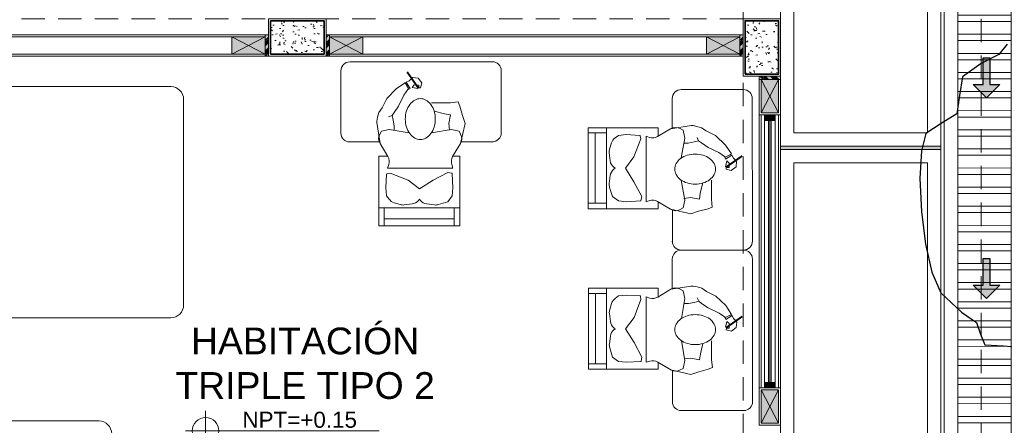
# Model space of a CAD drawing. Header units: millimetres. Extents: x -8931983 to 9630244, y 4 to 18563053.
# Tile 252 of 256: x 349150.82 to 349158.19, y 9282001.53 to 9282004.57. Entities that reach past the tile are written whole.
import ezdxf

# ---------------------------------------------------------------- set-up
doc = ezdxf.new("R2010")
doc.units = ezdxf.units.MM
doc.linetypes.add('CONTINUA', pattern=[0])
doc.linetypes.add('DASHED2', pattern=[0.375, 0.25, -0.125])
for name, color, linetype, lineweight in [('.', 7, 'Continuous', 0), ('0_ CUNETAS', 151, 'Continuous', 5), ('0_PROYECCIONES 1', 1, 'DASHED2', 0), ('0_VANOS', 30, 'Continuous', 9), ('COLUMNAS', 3, 'Continuous', 35), ('COLUMNETAS TOP', 253, 'Continuous', 0), ('CUNETAS', 5, 'Continuous', 0), ('G-ANNO-DIMS', 7, 'Continuous', 5), ('JUNTAS DE DILATACIÓN', 160, 'CONTINUA', 9), ('Mobiliario', 43, 'Continuous', 5), ('MURO', 133, 'Continuous', 15), ('TARRAJEO', 32, 'Continuous', 0), ('TEXTO AMBIENTES', 7, 'Continuous', 30), ('vereda', 254, 'Continuous', 5)]:
    doc.layers.add(name, color=color, linetype=linetype, lineweight=lineweight)
for name, color, linetype, lineweight, true_color in [('0_COLUMNA ACHURADO', 250, 'Continuous', 0, 0x363636), ('0_TEXTURA PISOS', 252, 'Continuous', 0, 0x8c8c8c), ('LMOBILIARIO', 252, 'Continuous', 5, 0x898989), ('P_MOBILIARIO', 251, 'Continuous', 5, 0x6b6b6b)]:
    doc.layers.add(name, color=color, linetype=linetype, lineweight=lineweight, true_color=true_color)
doc.layers.add('C-TOPO', color=7, linetype='Continuous')
doc.styles.add('Arial_1', font='arial.ttf', dxfattribs={"height": 0.15})

# ---------------------------------------------------------------- blocks, each defined once
blk = doc.blocks.new('topooooo')
at = {"layer": 'C-TOPO', "color": 252, "linetype": 'Continuous', "lineweight": 25, "true_color": 0x939598, "elevation": 2.117999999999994, "flags": 128}
blk.add_lwpolyline([(-124.3329425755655, -134.9114849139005), (-124.3303529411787, -135.0116470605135), (-124.3885537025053, -135.1470173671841), (-124.4329977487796, -135.3140000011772), (-124.3616279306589, -135.4336655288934), (-124.2898510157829, -135.5521489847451), (-124.333511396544, -135.684040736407), (-124.3742686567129, -135.8140000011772), (-124.3182801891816, -135.9351032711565), (-124.1949324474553, -136.1018605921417), (-124.0279999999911, -136.2855447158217), (-123.8487671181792, -136.4535936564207), (-123.6789564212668, -136.5832000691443), (-123.5279999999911, -136.6602686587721), (-123.317778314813, -136.6735247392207), (-123.1817313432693, -136.6602686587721), (-123.103386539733, -136.7101002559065), (-123.0279999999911, -136.7506933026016), (-122.914507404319, -136.6679081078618), (-122.7731578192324, -136.5688421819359)], dxfattribs=at)
blk = doc.blocks.new('*U3833')
at = {"layer": '.', "lineweight": 30}
h = blk.add_hatch(color=1, dxfattribs=at)
h.dxf.hatch_style = 1
h.paths.add_polyline_path([(-0.0249999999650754, -0.0500000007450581), (-0.0999999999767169, -0.0500000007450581), (0, -0.150000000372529), (0.1000000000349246, -0.0500000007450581), (0.0250000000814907, -0.0500000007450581), (0.0250000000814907, 0.1499999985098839), (-0.0249999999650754, 0.1499999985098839)])
at = {"layer": '0_ CUNETAS', "color": 1, "lineweight": 30}
blk.add_lwpolyline([(-0.099999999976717, -0.0500000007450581), (-0.0249999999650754, -0.0500000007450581), (-0.0249999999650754, 0.1499999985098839), (0.0250000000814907, 0.1499999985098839), (0.0250000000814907, -0.0500000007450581), (0.1000000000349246, -0.0500000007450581), (0, -0.150000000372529)], close=True, dxfattribs=at)
blk = doc.blocks.new('*U3824')
at = {"layer": '0_ CUNETAS', "color": 0, "linetype": 'ByBlock', "lineweight": -2, "transparency": 16777216}
for p in [(9e-16, 15), (8e-16, 13.5)]:
    blk.add_blockref('*U3833', p, dxfattribs=at)
blk = doc.blocks.new('red drenaje')
at = {"layer": '0_ CUNETAS', "lineweight": 0}
h = blk.add_hatch(dxfattribs=at)
h.set_pattern_fill('ANSI32', color=256, scale=0.015, angle=135)
h.set_pattern_definition([(180, (7.304970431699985, 111.0331056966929), (0, -0.142875), []), (180, (7.257345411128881, 111.080730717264), (0, -0.142875), [])])
h.paths.add_polyline_path([(7.204970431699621, 110.9230318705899), (6.804970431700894, 110.9230318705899), (6.804970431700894, 73.49303185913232), (7.204970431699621, 73.49303185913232)])
for p, q in [((6.704970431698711, 111.0230318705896), (6.70497043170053, 73.49303185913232, -8.3450686e-09)), ((6.804970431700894, 110.9230318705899), (6.804970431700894, 73.90310567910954))]:
    blk.add_line(p, q, dxfattribs=at)
blk.add_lwpolyline([(6.804970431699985, 110.9230318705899), (7.204970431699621, 110.9230318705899), (7.204970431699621, 73.49303185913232), (6.804970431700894, 73.49303185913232), (6.804970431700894, 110.9230318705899)], dxfattribs=at)
blk.add_blockref('*U3824', (7.020700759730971, 71.13073732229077), dxfattribs=at)
blk = doc.blocks.new('columnas 2do bloque')
at = {"layer": '0_COLUMNA ACHURADO'}
h = blk.add_hatch(dxfattribs=at)
h.set_pattern_fill('AR-CONC', color=256, scale=0.00088, angle=90.00000000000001)
h.set_pattern_definition([(140, (-11258.03227244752, -3121.607211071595), (0.0140263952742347, 0.1603225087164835), [0.016764, -0.184404]), (85.00000000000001, (-11258.03227244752, -3121.607211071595), (-0.1681300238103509, -0.0310142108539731), [0.0134112, -0.1475237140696]), (190.4514447, (-11258.03110358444, -3121.593850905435), (-0.1541036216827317, 0.1293082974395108), [0.014247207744, -0.156719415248]), (136.1842, (-11258.07697644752, -3121.607211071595), (0.0369972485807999, 0.2385495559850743), [0.025146, -0.2766059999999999]), (186.63555761, (-11258.07389336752, -3121.587331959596), (-0.2177349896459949, 0.2089156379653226), [0.0213708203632, -0.2350793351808]), (81.18415117, (-11258.07697644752, -3121.607211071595), (-0.2177349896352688, 0.2089156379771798), [0.0201167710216, -0.2212845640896]), (111, (-11258.06580044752, -3121.584859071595), (0.0899933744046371, 0.1334206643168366), [0.016764, -0.184404]), (56.00000000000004, (-11258.06580044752, -3121.584859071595), (-0.1620854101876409, 0.0543857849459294), [0.0134112, -0.1475232]), (161.451445, (-11258.05830099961, -3121.573740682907), (-0.0720920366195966, 0.1878064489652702), [0.014247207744, -0.1567191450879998]), (127.5, (-11258.03227244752, -3121.607211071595), (-0.0744084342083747, 0.0027179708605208), [0, -0.14573504, 0, -0.1497584, 0, -0.148082]), (97.49999999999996, (-11258.03227244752, -3121.607211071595), (-0.0881589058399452, 0.0588013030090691), [0, -0.08538464, 0, -0.14238224, 0, -0.0564388]), (57.50000000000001, (-11258.03227244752, -3121.657056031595), (0.0050412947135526, 0.1193197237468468), [0, -0.05588, 0, -0.1743456, 0, -0.2313432]), (47.5, (-11258.03227244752, -3121.679408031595), (-0.0223753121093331, 0.1303536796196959), [0, -0.072644, 0, -0.11578336, 0, -0.1642872])])
h.paths.add_polyline_path([(-3.814999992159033, -23.26500000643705), (-3.414999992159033, -23.26500000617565), (-3.414999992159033, -23.51500000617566), (-3.814999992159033, -23.51500000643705)])
h = blk.add_hatch(dxfattribs=at)
h.set_pattern_fill('AR-CONC', color=256, scale=0.00088, angle=90.00000000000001)
h.set_pattern_definition([(140, (-11248.83227244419, -3118.20721107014), (0.0140263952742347, 0.1603225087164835), [0.016764, -0.184404]), (85.00000000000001, (-11248.83227244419, -3118.20721107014), (-0.1681300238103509, -0.0310142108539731), [0.0134112, -0.1475237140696]), (190.4514447, (-11248.83110358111, -3118.19385090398), (-0.1541036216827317, 0.1293082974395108), [0.014247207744, -0.156719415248]), (136.1842, (-11248.87697644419, -3118.20721107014), (0.0369972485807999, 0.2385495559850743), [0.025146, -0.2766059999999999]), (186.63555761, (-11248.87389336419, -3118.18733195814), (-0.2177349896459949, 0.2089156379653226), [0.0213708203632, -0.2350793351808]), (81.18415117, (-11248.87697644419, -3118.20721107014), (-0.2177349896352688, 0.2089156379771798), [0.0201167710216, -0.2212845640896]), (111, (-11248.86580044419, -3118.18485907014), (0.0899933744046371, 0.1334206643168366), [0.016764, -0.184404]), (56.00000000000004, (-11248.86580044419, -3118.18485907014), (-0.1620854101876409, 0.0543857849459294), [0.0134112, -0.1475232]), (161.451445, (-11248.85830099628, -3118.173740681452), (-0.0720920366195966, 0.1878064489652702), [0.014247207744, -0.1567191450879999]), (127.5, (-11248.83227244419, -3118.20721107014), (-0.0744084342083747, 0.0027179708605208), [0, -0.14573504, 0, -0.1497584, 0, -0.148082]), (97.49999999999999, (-11248.83227244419, -3118.20721107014), (-0.0881589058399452, 0.0588013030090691), [0, -0.08538464, 0, -0.14238224, 0, -0.0564388]), (57.50000000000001, (-11248.83227244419, -3118.25705603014), (0.0050412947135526, 0.1193197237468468), [0, -0.05588, 0, -0.1743456, 0, -0.2313432]), (47.5, (-11248.83227244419, -3118.27940803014), (-0.0223753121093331, 0.1303536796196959), [0, -0.072644, 0, -0.11578336, 0, -0.1642872])])
h.paths.add_polyline_path([(-0.2650000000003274, -23.66500000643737), (-0.264999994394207, -23.26500000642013), (-0.014999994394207, -23.26500000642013), (-0.0150000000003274, -23.66500000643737)])
at = {"layer": 'COLUMNAS', "color": 6}
for points, elevation in [([(-3.814999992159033, -23.26500000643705), (-3.414999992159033, -23.26500000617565), (-3.414999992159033, -23.51500000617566), (-3.814999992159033, -23.51500000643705)], 2.6072939e-09), ([(-0.2650000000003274, -23.66500000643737), (-0.264999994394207, -23.26500000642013), (-0.014999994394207, -23.26500000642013), (-0.0150000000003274, -23.66500000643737)], 3.3896868e-09)]:
    blk.add_lwpolyline(points, close=True, dxfattribs=dict(at, elevation=elevation))
at = {"layer": 'TARRAJEO'}
for points, elevation in [([(-3.829999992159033, -23.25000000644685), (-3.399999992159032, -23.25000000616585), (-3.399999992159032, -23.53000000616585), (-3.829999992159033, -23.53000000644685)], 2.6072939e-09), ([(-0.2800000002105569, -23.68000000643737), (-0.2799999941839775, -23.25000000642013), (5.8160226e-09, -23.25000000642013), (-2.105569e-10, -23.68000000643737)], 3.3896868e-09)]:
    blk.add_lwpolyline(points, close=True, dxfattribs=dict(at, elevation=elevation))
blk = doc.blocks.new('*U907')
at = {"linetype": 'Continuous', "lineweight": 0, "true_color": 0xbebebe}
for points in [[(3037.252435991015, 1360.543106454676), (3037.212435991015, 1360.543106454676), (3037.212435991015, 1360.463106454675), (3037.252435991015, 1360.463106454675)], [(3039.252474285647, 1360.543106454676), (3039.212474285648, 1360.543106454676), (3039.212474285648, 1360.463106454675), (3039.252474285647, 1360.463106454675)]]:
    blk.add_hatch(color=9, dxfattribs=at).paths.add_polyline_path(points)
at = {"layer": '0_VANOS', "linetype": 'Continuous'}
for p, q in [((3037.252435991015, 1360.513106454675), (3039.212474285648, 1360.513106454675)), ((3037.252435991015, 1360.503106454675), (3039.212474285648, 1360.503106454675)), ((3037.252435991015, 1360.493106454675), (3039.212474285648, 1360.493106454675))]:
    blk.add_line(p, q, dxfattribs=at)
for points in [[(3037.212435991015, 1360.543106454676), (3037.212435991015, 1360.463106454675), (3037.252435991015, 1360.463106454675), (3037.252435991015, 1360.543106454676)], [(3037.252435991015, 1360.543106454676), (3039.212474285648, 1360.543106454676), (3039.212474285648, 1360.463106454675), (3037.252435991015, 1360.463106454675)], [(3039.212474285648, 1360.543106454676), (3039.212474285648, 1360.463106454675), (3039.252474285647, 1360.463106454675), (3039.252474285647, 1360.543106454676)]]:
    blk.add_lwpolyline(points, close=True, dxfattribs=at)
blk = doc.blocks.new('Cotas de elevación - M_Cota de elevación - Destino rellenado-517392-Nivel 1')
at = {"layer": 'G-ANNO-DIMS'}
for p, q in [((0, -0.0015), (0, 0.0015)), ((-0.0015, 0), (0.013, 0))]:
    blk.add_line(p, q, dxfattribs=at)
blk.add_circle((0, 0), 0.001, dxfattribs=at)
blk = doc.blocks.new('CAMA DE PLAZA Y MEDIA')
at = {"layer": 'LMOBILIARIO', "linetype": 'ByBlock', "lineweight": 0}
for p, q in [((-2.463999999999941, -0.4739999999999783), (-2.463999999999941, 0.5760000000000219)), ((-2.40000000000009, 0.5760000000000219), (-2.463999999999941, 0.5760000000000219)), ((-2.40000000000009, -0.4739999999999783), (-2.40000000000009, 0.5760000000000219)), ((-2.304000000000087, 0.5760000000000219), (-0.5960000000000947, 0.5760000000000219)), ((-1.971999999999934, 0.5760000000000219), (-1.971999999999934, 0.0311116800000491)), ((-1.747999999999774, 0.5760000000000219), (-1.747999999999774, -0.2980000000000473)), ((-2.035999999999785, 0.4800000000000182), (-2.335999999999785, 0.4800000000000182)), ((-2.335999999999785, -0.3739999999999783), (-2.335999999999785, 0.4800000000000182)), ((-2.035999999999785, -0.3739999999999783), (-2.035999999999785, 0.4800000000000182)), ((-0.5000000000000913, 0.4800000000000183), (-0.500000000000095, -0.3779999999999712)), ((-1.600487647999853, -0.4739999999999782), (-1.881704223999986, -0.1401147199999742)), ((-2.335999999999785, -0.3739999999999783), (-2.035999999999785, -0.3739999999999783)), ((-2.40000000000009, -0.4739999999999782), (-2.463999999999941, -0.4739999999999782)), ((-0.596000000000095, -0.4739999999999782), (-2.304000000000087, -0.4739999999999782))]:
    blk.add_line(p, q, dxfattribs=at)
for centre, radius, start, end in [((-2.304000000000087, 0.4800000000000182), 0.096, 90, 180), ((-0.596000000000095, 0.4800000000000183), 0.096, 0, 90), ((-2.18600000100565, 0.7300000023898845), 0.2915475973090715, 239.0362431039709, 300.963756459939), ((-1.58799999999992, 0.1072591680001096), 0.384, 180, 220.1059299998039), ((-1.58799999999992, 0.0311116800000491), 0.384, 180, 193.3927959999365), ((-0.6947586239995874, 0.2437930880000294), 1.30221216, 193.3927959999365, 213.4501019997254), ((-2.186000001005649, -0.6240000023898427), 0.2915475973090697, 59.03624354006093, 120.9637568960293), ((-2.304000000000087, -0.3779999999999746), 0.096, 180, 270), ((-0.596000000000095, -0.3779999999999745), 0.096, 270, 0)]:
    blk.add_arc(centre, radius, start, end, dxfattribs=at)
blk = doc.blocks.new('escritorio dormitorios')
at = {"layer": 'LMOBILIARIO', "linetype": 'ByBlock', "lineweight": 0}
for p, q in [((-0.6719566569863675, 0.4277131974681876, -11.93087791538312), (0.394994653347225, 0.4286747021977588, -80.12250241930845)), ((-0.7384933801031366, -0.1047885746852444, -80.12250241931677), (-0.7384933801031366, 0.3611764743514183, -80.12250241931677)), ((0.4615313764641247, 0.3621379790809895, -148.3141269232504), (0.4615313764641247, -0.1038270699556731, -148.3141269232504)), ((0.4010044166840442, -0.1700918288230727, -167.5125519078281), (0.1628920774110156, -0.1700918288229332, -167.5125519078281))]:
    blk.add_line(p, q, dxfattribs=at)
at = {"layer": 'LMOBILIARIO', "lineweight": 0}
for p, q in [((-0.3951270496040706, 0.1532118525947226), (-0.323329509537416, 0.228572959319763)), ((-0.323329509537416, 0.228572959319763), (-0.2575105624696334, 0.2716321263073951)), ((-0.2335659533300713, 0.2273609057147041), (-0.2670690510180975, 0.1783140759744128)), ((-0.2575105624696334, 0.2716321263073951), (-0.2335659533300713, 0.2273609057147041)), ((-0.253918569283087, 0.2632566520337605), (-0.2491332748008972, 0.2752198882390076)), ((-0.2491332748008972, 0.2752198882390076), (-0.2192040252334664, 0.2285548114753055)), ((-0.2192040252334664, 0.2285548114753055), (-0.2359585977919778, 0.2213792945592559)), ((-0.4298234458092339, 0.0838263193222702), (-0.3951270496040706, 0.1532118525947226)), ((-0.2670690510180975, 0.1783140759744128), (-0.3065507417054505, 0.0969653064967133)), ((-0.3065507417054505, 0.0969653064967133), (-0.3400538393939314, 0.0479184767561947)), ((-0.3556090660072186, 0.0263858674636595), (-0.3807409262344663, 0.0156225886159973)), ((-0.3400538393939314, 0.0479184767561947), (-0.3556090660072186, 0.0263858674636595)), ((-0.4454623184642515, -0.1834959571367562), (-0.4690877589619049, -0.0268372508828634)), ((-0.4466528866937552, -0.1120601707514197), (-0.4344691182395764, -0.0901404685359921)), ((-0.4344691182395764, -0.0901404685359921), (-0.3764582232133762, -0.0772556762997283)), ((-0.3764582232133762, -0.0772556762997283), (-0.2282081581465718, -0.1030252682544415)), ((0.0876289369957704, -0.0772556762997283), (-0.060621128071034, -0.1030252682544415)), ((0.1456398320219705, -0.0901404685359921), (0.0876289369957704, -0.0772556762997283)), ((0.1578236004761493, -0.1120601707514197), (0.1456398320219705, -0.0901404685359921)), ((-0.3869226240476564, -0.281012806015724), (-0.4454623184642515, -0.1834959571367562)), ((0.0980933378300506, -0.281012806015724), (0.1566330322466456, -0.1834959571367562)), ((-0.4538060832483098, -0.2769700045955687), (-0.4538060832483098, -0.7988042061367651)), ((-0.3893495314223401, -0.2769700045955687), (-0.4538060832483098, -0.2769700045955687)), ((0.1520854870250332, -0.2769700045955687), (0.100520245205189, -0.2769700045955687)), ((0.1520854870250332, -0.7988042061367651), (0.1520854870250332, -0.2769700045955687)), ((-0.3893495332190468, -0.3671635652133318), (-0.3804069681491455, -0.3403494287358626)), ((0.1005202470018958, -0.3671635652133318), (-0.3893495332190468, -0.3671635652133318)), ((-0.3893495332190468, -0.3671635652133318), (0.1005202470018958, -0.3671635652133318)), ((0.1005202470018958, -0.3671635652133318), (0.0915776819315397, -0.3403494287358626)), ((-0.396229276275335, -0.4131937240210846), (-0.4022408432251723, -0.5153387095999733)), ((-0.393979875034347, -0.4106089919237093), (-0.3700125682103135, -0.4058179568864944)), ((-0.3700125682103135, -0.4058179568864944), (-0.2346538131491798, -0.4573571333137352)), ((-0.0477298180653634, -0.4573571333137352), (0.061846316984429, -0.3993755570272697)), ((0.061846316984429, -0.3993755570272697), (0.0919523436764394, -0.4053937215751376)), ((0.0942017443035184, -0.4079784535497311), (0.1005202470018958, -0.5153387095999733)), ((-0.4022408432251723, -0.5153387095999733), (-0.3957951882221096, -0.573320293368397)), ((-0.2346538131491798, -0.4573571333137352), (-0.1508602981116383, -0.521781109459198)), ((-0.1508602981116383, -0.521781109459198), (-0.0477298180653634, -0.4573571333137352)), ((0.1005202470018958, -0.5153387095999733), (0.0940745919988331, -0.573320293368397)), ((-0.3957951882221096, -0.573320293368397), (-0.3775999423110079, -0.5987807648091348)), ((0.0940745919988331, -0.573320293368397), (0.061846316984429, -0.6184170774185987)), ((-0.3404979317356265, -0.6255116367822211), (-0.2944137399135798, -0.6396842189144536)), ((-0.2645745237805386, -0.6422877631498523), (-0.2054146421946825, -0.634896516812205)), ((-0.1585240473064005, -0.6086647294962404), (-0.1508602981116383, -0.5990898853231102)), ((-0.143196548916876, -0.6086647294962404), (-0.1508602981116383, -0.5990898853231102)), ((-0.0371460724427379, -0.6422877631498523), (-0.096305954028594, -0.634896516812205)), ((0.061846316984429, -0.6184170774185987), (-0.0073068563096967, -0.6396842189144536)), ((-0.4538060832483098, -0.6635138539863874), (0.1520854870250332, -0.6635138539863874)), ((-0.4143083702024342, -0.6635138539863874), (-0.4143083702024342, -0.7988042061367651)), ((0.1105779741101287, -0.6635138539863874), (0.1105779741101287, -0.7988042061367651)), ((-0.4538060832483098, -0.7988042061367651), (0.1520854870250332, -0.7988042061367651)), ((-0.4143083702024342, -0.7472650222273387), (0.1105779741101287, -0.7472650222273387))]:
    blk.add_line(p, q, dxfattribs=at)
at = {"layer": 'LMOBILIARIO', "lineweight": 0, "const_width": 0.0140192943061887}
blk.add_lwpolyline([(-0.1571195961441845, 0.2297280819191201), (-0.2425651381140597, 0.3520430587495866)], dxfattribs=at)
at = {"layer": 'LMOBILIARIO', "lineweight": 0}
for points in [[(-0.2491332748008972, 0.2752198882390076), (-0.2266272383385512, 0.2869100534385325), (-0.2005696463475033, 0.310062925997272), (-0.1600287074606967, 0.3064375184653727), (-0.1325128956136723, 0.2702492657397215), (-0.1433653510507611, 0.232620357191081), (-0.1556723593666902, 0.2333461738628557), (-0.1556760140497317, 0.2543325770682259), (-0.1889771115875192, 0.2550620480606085), (-0.2049003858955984, 0.2362494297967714), (-0.1621867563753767, 0.2275579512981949)], [(-0.4298234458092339, 0.0838263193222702), (-0.4532489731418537, 0.0486647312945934), (-0.4638081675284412, 0.0134852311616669), (-0.4690877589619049, -0.0146583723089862), (-0.4690877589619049, -0.0304891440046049)], [(0.1566330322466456, -0.1834959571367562), (0.1907594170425, -0.032158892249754), (0.1714224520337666, 0.0258226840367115), (0.1520854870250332, 0.096689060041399), (0.1391941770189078, 0.1289010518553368), (0.0811832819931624, 0.1224586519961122), (0.0231723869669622, 0.1224586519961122), (-0.060621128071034, 0.1224586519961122)], [(-0.3556090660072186, 0.0263858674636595), (-0.3476571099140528, -0.0076224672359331), (-0.3388577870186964, -0.0515968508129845), (-0.3388577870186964, -0.0832584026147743)], [(-0.0412841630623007, 0.0580346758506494), (0.0360636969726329, 0.0387074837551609), (0.0811832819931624, 0.0322650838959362), (0.068291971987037, -0.032158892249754), (0.0747376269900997, -0.0836980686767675)]]:
    blk.add_lwpolyline(points, dxfattribs=at)
blk.add_lwpolyline([(-0.2563615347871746, 0, 0.0740504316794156), (-0.2473756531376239, -0.060341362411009, 0.0848007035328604), (-0.2234530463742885, -0.10804206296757, 0.1063356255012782), (-0.1850926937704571, -0.1420183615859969, 0.1289554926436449), (-0.1440049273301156, -0.1527945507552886, 0.1289554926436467), (-0.1029171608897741, -0.1420183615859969, 0.1063356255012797), (-0.0645568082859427, -0.10804206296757, 0.0848007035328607), (-0.0406342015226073, -0.060341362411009, 0.0740504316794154), (-0.0316483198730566, 0, 0.0740504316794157), (-0.0406342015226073, 0.0603413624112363, 0.0848007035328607), (-0.0645568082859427, 0.10804206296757, 0.1063356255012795), (-0.1029171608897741, 0.1420183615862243, 0.1289554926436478), (-0.1440049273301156, 0.152794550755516, 0.1289554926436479), (-0.1850926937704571, 0.1420183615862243, 0.106335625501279), (-0.2234530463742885, 0.10804206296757, 0.0848007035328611), (-0.2473756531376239, 0.0603413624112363, 0.0740504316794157)], format="xyb", close=True, dxfattribs=at)
at = {"layer": 'LMOBILIARIO', "linetype": 'ByBlock', "lineweight": 0, "elevation": -80.12250241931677}
blk.add_lwpolyline([(-0.4512819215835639, -0.171325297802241), (-0.6719566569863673, -0.171325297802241, -0.4142135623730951), (-0.7384933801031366, -0.1047885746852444)], format="xyb", dxfattribs=at)
at = {"layer": 'LMOBILIARIO', "linetype": 'ByBlock', "lineweight": 0}
for centre, start, end in [((-0.6719566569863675, 0.3611764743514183, -11.93087791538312), 90, 180.0000000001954), ((0.3949946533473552, 0.3621379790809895, -80.12250241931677), 359.9999999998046, 90), ((0.3949946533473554, -0.1038270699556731, -148.3141269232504), 270, 0)]:
    blk.add_arc(centre, 0.0665367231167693, start, end, dxfattribs=at)
at = {"layer": 'LMOBILIARIO', "lineweight": 0}
for centre, radius, start, end in [((-0.384246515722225, -0.1467479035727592), 0.0713988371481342, 150.9331010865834, 210.9765361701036), ((0.0954172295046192, -0.1467479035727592), 0.0713988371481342, 329.0234638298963, 29.06689891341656), ((-0.4481384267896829, -0.317760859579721), 0.0713988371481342, 341.556360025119, 30.97653617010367), ((0.159309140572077, -0.317760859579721), 0.0713988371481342, 149.0234638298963, 198.4436399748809), ((-0.3934302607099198, -0.4133584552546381), 0.0028038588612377, 101.3043551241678, 176.6318409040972), ((0.0914027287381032, -0.4081431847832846), 0.0028038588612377, 3.3681590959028, 78.695632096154), ((0.0914027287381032, -0.4081431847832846), 0.0028038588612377, 3.3681590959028, 78.695632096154), ((-0.3195102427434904, -0.557267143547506), 0.0713988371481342, 215.5513769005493, 252.9054138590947), ((-0.2734260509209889, -0.571439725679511), 0.0713988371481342, 252.9054138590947, 277.1214509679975), ((-0.2142661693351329, -0.5640484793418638), 0.0713988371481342, 277.1214509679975, 321.3260597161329), ((-0.0874544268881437, -0.5640484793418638), 0.0713988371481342, 218.6739402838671, 262.8785490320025), ((-0.0282945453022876, -0.571439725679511), 0.0713988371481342, 262.8785490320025, 287.0945861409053)]:
    blk.add_arc(centre, radius, start, end, dxfattribs=at)
blk = doc.blocks.new('cama doble')
at = {"layer": 'LMOBILIARIO', "linetype": 'ByBlock', "lineweight": 0}
for p, q in [((-0.8640000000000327, 2.40000000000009), (-0.8640000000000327, 2.496000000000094)), ((-0.8640000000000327, 2.496000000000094), (0.8640000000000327, 2.496000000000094)), ((0.8640000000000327, 2.40000000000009), (0.8640000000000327, 2.496000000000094)), ((-0.8640000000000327, 2.40000000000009), (0.8640000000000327, 2.40000000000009)), ((-0.8640000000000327, 0.0960000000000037), (-0.8640000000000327, 2.304000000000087)), ((-0.0320000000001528, 2.336000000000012), (-0.7680000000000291, 2.336000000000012)), ((-0.7680000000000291, 2.336000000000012), (-0.7680000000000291, 1.888000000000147)), ((-0.0320000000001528, 1.888000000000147), (-0.0320000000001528, 2.336000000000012)), ((0.0320000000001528, 2.336000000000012), (0.0320000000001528, 1.888000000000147)), ((0.7680000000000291, 2.336000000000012), (0.0320000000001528, 2.336000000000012)), ((0.7680000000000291, 1.888000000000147), (0.7680000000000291, 2.336000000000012)), ((0.8640000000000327, 2.304000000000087), (0.8640000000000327, 0.0960000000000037)), ((-0.7680000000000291, 1.888000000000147), (-0.0320000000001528, 1.888000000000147)), ((0.0320000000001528, 1.888000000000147), (0.7680000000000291, 1.888000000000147)), ((0.4722603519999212, 1.824000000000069), (0.8640000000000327, 1.824000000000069)), ((-0.1280000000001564, 1.567999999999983), (0.8640000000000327, 1.567999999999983)), ((0.7680000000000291, 0), (-0.7680000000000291, 0))]:
    blk.add_line(p, q, dxfattribs=at)
for centre, radius, start, end in [((-0.7680000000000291, 2.304000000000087), 0.096, 90, 180), ((0.7680000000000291, 2.304000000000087), 0.096, 0, 90), ((-1.536000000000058, 2.11200000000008), 0.8, 343.7397950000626, 16.26020499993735), ((0.7359999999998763, 2.11200000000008), 0.8, 163.7397950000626, 196.2602049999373), ((-0.7359999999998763, 2.11200000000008), 0.8, 343.7397950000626, 16.26020499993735), ((1.536000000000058, 2.11200000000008), 0.8, 163.7397950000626, 196.2602049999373), ((-1.31040127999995, 6.342137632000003), 4.779777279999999, 275.3571560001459, 287.6665470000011), ((0.5961290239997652, 0.6487742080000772), 1.176381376, 92.5397820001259, 126.040310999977), ((0.4717605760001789, 0.2878627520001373), 1.536137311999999, 89.98135900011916, 102.4667440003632), ((-0.8160000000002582, 2.472000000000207), 1.130833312, 267.5672599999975, 309.5460809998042), ((-0.7680000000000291, 0.0960000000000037), 0.096, 180, 270), ((0.7680000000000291, 0.0960000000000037), 0.096, 270, 0)]:
    blk.add_arc(centre, radius, start, end, dxfattribs=at)
blk = doc.blocks.new('BLOQUE EDF 07 PG')
at = {"layer": '.', "true_color": 0xadddf7, "transparency": 33554572}
h = blk.add_hatch(color=141, dxfattribs=at)
h.dxf.hatch_style = 1
h.paths.add_polyline_path([(-3.829999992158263, -23.37000000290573), (-3.854999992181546, -23.37000000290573), (-3.854999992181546, -23.53000000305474), (-3.829999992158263, -23.53000000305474)])
h = blk.add_hatch(color=141, dxfattribs=at)
h.dxf.hatch_style = 1
h.paths.add_polyline_path([(-3.399999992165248, -23.37000000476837), (-3.374999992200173, -23.37000000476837), (-3.374999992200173, -23.53000000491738), (-3.399999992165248, -23.53000000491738)])
h = blk.add_hatch(color=141, dxfattribs=at)
h.dxf.hatch_style = 1
h.paths.add_polyline_path([(-0.279999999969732, -23.36999999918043), (-0.3049999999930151, -23.36999999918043), (-0.3049999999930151, -23.52999999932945), (-0.279999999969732, -23.52999999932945)])
h = blk.add_hatch(color=141, dxfattribs=at)
h.dxf.hatch_style = 1
h.paths.add_polyline_path([(-0.1599999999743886, -23.68000000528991), (-0.1599999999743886, -23.70500000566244), (0, -23.70500000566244), (0, -23.68000000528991)])
at = {"layer": 'COLUMNETAS TOP', "true_color": 0xc0c0c0}
for points in [[(-3.854999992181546, -23.38500000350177), (-4.104999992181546, -23.38500000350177), (-4.104999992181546, -23.51500000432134), (-3.854999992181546, -23.51500000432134)], [(-3.374999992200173, -23.38500000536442), (-3.124999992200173, -23.38500000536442), (-3.124999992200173, -23.51500000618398), (-3.374999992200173, -23.51500000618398)], [(-0.3049999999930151, -23.38499999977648), (-0.5549999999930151, -23.38499999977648), (-0.5549999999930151, -23.5149999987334), (-0.3049999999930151, -23.5149999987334)], [(-0.0149999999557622, -23.70500000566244), (-0.0149999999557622, -23.95500000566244), (-0.1449999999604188, -23.95500000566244), (-0.1449999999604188, -23.70500000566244)], [(-0.0150005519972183, -26.02503830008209), (-0.0150005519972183, -26.27503830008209), (-0.1450005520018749, -26.27503830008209), (-0.1450005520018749, -26.02503830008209)]]:
    blk.add_hatch(color=9, dxfattribs=at).paths.add_polyline_path(points)
at = {"layer": 'JUNTAS DE DILATACIÓN'}
h = blk.add_hatch(dxfattribs=at)
h.set_pattern_fill('ANSI34', color=256, scale=0.0029, angle=0.0939636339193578)
h.set_pattern_definition([(45.09396363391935, (-5590.775869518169, -1556.511894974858), (-0.0391281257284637, 0.0389999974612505), []), (45.09396363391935, (-5590.762848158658, -1556.511873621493), (-0.0391281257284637, 0.0389999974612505), []), (45.09396363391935, (-5590.749826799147, -1556.511852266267), (-0.0391281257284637, 0.0389999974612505), []), (45.09396363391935, (-5590.736805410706, -1556.51183091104), (-0.0391281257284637, 0.0389999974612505), [])])
h.paths.add_polyline_path([(-3.829999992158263, -23.37000000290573), (-3.854999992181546, -23.37000000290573), (-3.854999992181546, -23.53000000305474), (-3.829999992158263, -23.53000000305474)])
h = blk.add_hatch(dxfattribs=at)
h.set_pattern_fill('ANSI34', color=256, scale=0.0029, angle=0.0939636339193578)
h.set_pattern_definition([(45.09396363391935, (-5603.175869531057, -1556.51189497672), (-0.0391281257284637, 0.0389999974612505), []), (45.09396363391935, (-5603.162848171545, -1556.511873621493), (-0.0391281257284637, 0.0389999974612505), []), (45.09396363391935, (-5603.149826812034, -1556.511852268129), (-0.0391281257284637, 0.0389999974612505), []), (45.09396363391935, (-5603.136805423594, -1556.511830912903), (-0.0391281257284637, 0.0389999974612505), [])])
h.paths.add_polyline_path([(-3.399999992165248, -23.37000000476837), (-3.374999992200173, -23.37000000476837), (-3.374999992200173, -23.53000000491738), (-3.399999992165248, -23.53000000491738)])
h = blk.add_hatch(dxfattribs=at)
h.set_pattern_fill('ANSI34', color=256, scale=0.0029, angle=0.0939636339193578)
h.set_pattern_definition([(45.09396363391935, (-5587.225869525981, -1556.511894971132), (-0.0391281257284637, 0.0389999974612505), []), (45.09396363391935, (-5587.212848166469, -1556.511873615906), (-0.0391281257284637, 0.0389999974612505), []), (45.09396363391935, (-5587.199826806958, -1556.511852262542), (-0.0391281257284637, 0.0389999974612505), []), (45.09396363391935, (-5587.186805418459, -1556.511830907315), (-0.0391281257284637, 0.0389999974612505), [])])
h.paths.add_polyline_path([(-0.279999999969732, -23.36999999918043), (-0.3049999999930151, -23.36999999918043), (-0.3049999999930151, -23.52999999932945), (-0.279999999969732, -23.52999999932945)])
h = blk.add_hatch(dxfattribs=at)
h.set_pattern_fill('ANSI34', color=256, scale=0.0029, angle=90.09396363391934)
h.set_pattern_definition([(135.0939636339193, (1532.981894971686, -5610.625869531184), (-0.0389999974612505, -0.0391281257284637), []), (135.0939636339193, (1532.981873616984, -5610.612848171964), (-0.0389999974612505, -0.0391281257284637), []), (135.0939636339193, (1532.981852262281, -5610.599826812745), (-0.0389999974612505, -0.0391281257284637), []), (135.0939636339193, (1532.981830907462, -5610.586805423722), (-0.0389999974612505, -0.0391281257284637), [])])
h.paths.add_polyline_path([(-0.1599999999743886, -23.68000000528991), (-0.1599999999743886, -23.70500000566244), (0, -23.70500000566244), (0, -23.68000000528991)])
at = {"layer": '0_PROYECCIONES 1', "ltscale": 0.7}
for points in [[(-12.32999999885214, 1.500000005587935), (1.500000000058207, 1.500000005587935), (1.500000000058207, -36.63000001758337), (-12.32999999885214, -36.63000001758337)], [(-1.16415322e-08, -0.6299999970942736), (-0.2800000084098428, -0.6299999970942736), (-0.2799999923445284, -34.50000001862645), (4.4237822e-09, -34.50000001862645)]]:
    blk.add_lwpolyline(points, close=True, dxfattribs=at)
at = {"layer": '0_PROYECCIONES 1', "ltscale": 0.7, "elevation": 4.2375632e-09}
blk.add_lwpolyline([(-0.2800301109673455, -23.53000000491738), (-0.2800301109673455, -23.25000000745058), (-10.55003010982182, -23.25000000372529), (-10.55003010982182, -23.53000000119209)], close=True, dxfattribs=at)
at = {"layer": 'COLUMNETAS TOP'}
for p, q in [((-4.104999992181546, -23.38500000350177, 4.2375632e-09), (-3.854999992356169, -23.51500000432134, 4.2375632e-09)), ((-3.854999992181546, -23.38500000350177, 4.2375632e-09), (-4.104999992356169, -23.51500000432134, 4.2375632e-09)), ((-3.124999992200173, -23.38500000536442, 4.2375632e-09), (-3.37499999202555, -23.51500000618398, 4.2375632e-09)), ((-3.374999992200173, -23.38500000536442, 4.2375632e-09), (-3.12499999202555, -23.51500000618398, 4.2375632e-09)), ((-0.5549999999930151, -23.38499999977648, -20.54863759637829), (-0.3050000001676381, -23.51500000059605, -20.54863759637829)), ((-0.3049999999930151, -23.38499999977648, -20.54863759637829), (-0.5550000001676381, -23.51500000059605, -20.54863759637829)), ((-0.0149999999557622, -23.95500000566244, 5.019956e-09), (-0.145000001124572, -23.70500000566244, 5.019956e-09)), ((-0.0150000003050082, -23.70500000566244, 5.019956e-09), (-0.145000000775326, -23.95500000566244, 5.019956e-09)), ((-0.0150005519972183, -26.27503830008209, -20.92496856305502), (-0.1450005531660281, -26.02503830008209, -20.92496856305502)), ((-0.0150005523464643, -26.02503830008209, -20.92496856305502), (-0.1450005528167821, -26.27503830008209, -20.92496856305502))]:
    blk.add_line(p, q, dxfattribs=at)
for points, elevation in [([(-3.854999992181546, -23.38500000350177), (-4.104999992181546, -23.38500000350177), (-4.104999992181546, -23.51500000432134), (-3.854999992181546, -23.51500000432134)], 4.2375632e-09), ([(-3.374999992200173, -23.38500000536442), (-3.124999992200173, -23.38500000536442), (-3.124999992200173, -23.51500000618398), (-3.374999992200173, -23.51500000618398)], 4.2375632e-09), ([(-0.3049999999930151, -23.38499999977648), (-0.5549999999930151, -23.38499999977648), (-0.5549999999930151, -23.5149999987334), (-0.3049999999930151, -23.5149999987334)], -20.54863759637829), ([(-0.0149999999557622, -23.70500000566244), (-0.0149999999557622, -23.95500000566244), (-0.1449999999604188, -23.95500000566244), (-0.1449999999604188, -23.70500000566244)], 5.019956e-09), ([(-0.0150005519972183, -26.02503830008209), (-0.0150005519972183, -26.27503830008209), (-0.1450005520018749, -26.27503830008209), (-0.1450005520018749, -26.02503830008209)], -20.92496856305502)]:
    blk.add_lwpolyline(points, close=True, dxfattribs=dict(at, elevation=elevation))
at = {"layer": 'JUNTAS DE DILATACIÓN'}
for points, elevation in [([(-3.829999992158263, -23.37000000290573), (-3.854999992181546, -23.37000000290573), (-3.854999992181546, -23.53000000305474), (-3.829999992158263, -23.53000000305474)], 4.2375632e-09), ([(-3.399999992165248, -23.37000000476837), (-3.374999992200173, -23.37000000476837), (-3.374999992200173, -23.53000000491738), (-3.399999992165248, -23.53000000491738)], 4.2375632e-09), ([(-0.279999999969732, -23.36999999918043), (-0.3049999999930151, -23.36999999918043), (-0.3049999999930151, -23.52999999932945), (-0.279999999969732, -23.52999999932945)], -20.54863759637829), ([(-0.1599999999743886, -23.68000000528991), (-0.1599999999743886, -23.70500000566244), (0, -23.70500000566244), (0, -23.68000000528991)], 5.019956e-09)]:
    blk.add_lwpolyline(points, close=True, dxfattribs=dict(at, elevation=elevation))
at = {"layer": 'MURO'}
for p, q in [((-6.724999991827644, -23.38503012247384, 4.2375632e-09), (-4.104999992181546, -23.38500000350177, 4.2375632e-09)), ((-3.124999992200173, -23.38503012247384, 4.2375632e-09), (-0.5549999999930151, -23.38503012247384, -20.54863759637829)), ((-6.724999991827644, -23.51500000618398, 4.2375632e-09), (-4.105074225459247, -23.51503860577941, -21.79591309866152)), ((-3.12499999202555, -23.51500000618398, 4.2375632e-09), (-0.5549999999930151, -23.51503953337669, -20.54863759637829)), ((-0.1449999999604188, -23.97000000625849, -20.54863759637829), (-0.1449999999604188, -26.01003829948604, -20.54863759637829)), ((-0.0149984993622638, -23.97000000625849, -20.54863759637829), (-0.0149984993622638, -26.01003829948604, -20.54863759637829))]:
    blk.add_line(p, q, dxfattribs=at)
at = {"layer": 'TARRAJEO'}
for p, q in [((-6.974999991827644, -23.37000000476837, 4.2375632e-09), (-3.854999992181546, -23.36999999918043, 4.2375632e-09)), ((-3.374999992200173, -23.37000000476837, 4.2375632e-09), (-0.279999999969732, -23.36999999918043, -20.54863759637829)), ((-6.974999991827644, -23.52999999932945, 4.2375632e-09), (-3.854999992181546, -23.52999999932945, 4.2375632e-09)), ((-3.374999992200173, -23.53000000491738, 4.2375632e-09), (-0.279999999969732, -23.52999999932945, -20.54863759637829)), ((-0.1600000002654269, -23.97000000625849, -20.54863759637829), (-0.1600000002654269, -26.03000002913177, -20.54863759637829)), ((-2.910383e-10, -23.97000000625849, -20.54863759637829), (-2.910383e-10, -26.03000002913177, -20.54863759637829))]:
    blk.add_line(p, q, dxfattribs=at)
for points, elevation in [([(0, -23.70500000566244), (0, -23.97000000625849), (-0.1599999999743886, -23.97000000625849), (-0.1599999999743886, -23.70500000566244)], 5.019956e-09), ([(-5.520414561e-07, -26.01003829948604), (-5.520414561e-07, -26.29003830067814), (-0.1600005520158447, -26.29003830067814), (-0.1600005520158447, -26.01003829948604)], -20.92496856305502)]:
    blk.add_lwpolyline(points, close=True, dxfattribs=dict(at, elevation=elevation))
at = {"layer": '0_VANOS', "xscale": -1, "rotation": 270}
blk.add_blockref('*U907', (-1360.583107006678, -3063.222474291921, -20.92496856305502), dxfattribs=at)
at = {"layer": 'Mobiliario', "xscale": -1, "rotation": 90}
blk.add_blockref('cama doble', (-4.465836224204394, -24.6220252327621, -1410.932808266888), dxfattribs=at)
at = {"layer": 'MURO'}
blk.add_blockref('columnas 2do bloque', (0, 0, 1.6302693e-09), dxfattribs=at)
at = {"layer": 'P_MOBILIARIO', "lineweight": 0}
blk.add_blockref('escritorio dormitorios', (-2.551288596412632, -24.00033122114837, 25.47805256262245), dxfattribs=at)
at = {"layer": 'P_MOBILIARIO', "lineweight": 0, "rotation": 270}
for p in [(-0.6394055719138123, -24.51868605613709, -20.54863760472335), (-0.6384440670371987, -25.71871081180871, -88.74026210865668)]:
    blk.add_blockref('escritorio dormitorios', p, dxfattribs=at)
at = {"layer": 'P_MOBILIARIO', "lineweight": 0, "xscale": -1, "rotation": 180}
blk.add_blockref('CAMA DE PLAZA Y MEDIA', (-4.50432152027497, -26.73152697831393, -705.466404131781), dxfattribs=at)
at = {"layer": 'TEXTO AMBIENTES', "xscale": 99.99999999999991, "yscale": 99.99999999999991, "zscale": 99.99999999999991}
blk.add_blockref('Cotas de elevación - M_Cota de elevación - Destino rellenado-517392-Nivel 1', (-4.301941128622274, -26.33195910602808, -705.466404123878), dxfattribs=at)
at = {"layer": 'TEXTO AMBIENTES', "insert": (-4.731964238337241, -25.55930008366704, -705.466404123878), "char_height": 0.2, "width": 2.349898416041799, "attachment_point": 1, "style": 'Arial_1'}
blk.add_mtext('\\pxqc;HABITACIÓN TRIPLE TIPO 2', dxfattribs=at)
at = {"layer": 'TEXTO AMBIENTES', "insert": (-4.026221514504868, -26.18856283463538, -705.466404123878), "char_height": 0.12, "width": 0.9021418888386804, "attachment_point": 1, "line_spacing_factor": 0.9417779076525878, "style": 'Arial_1'}
blk.add_mtext('NPT=+0.15', dxfattribs=at)
blk = doc.blocks.new('JUNTA VEREDA')
at = {"layer": '.', "true_color": 0x939598}
h = blk.add_hatch(dxfattribs=at)
h.set_pattern_fill('ANGLE', color=252)
h.set_pattern_definition([(0, (0, 0), (0, 6.985), [5.08, -1.905]), (90, (0, 0), (-6.985, 4e-16), [5.08, -1.905])])
h.paths.add_polyline_path([(-0.01331989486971, 1.200000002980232), (0.0120801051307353, 1.200000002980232), (0.0120801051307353, 0), (-0.01331989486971, 0)])
h = blk.add_hatch(color=252, dxfattribs=at)
h.dxf.hatch_style = 1
h.paths.add_polyline_path([(0.0120801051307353, 1.200000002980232), (-0.01331989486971, 1.200000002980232), (-0.01331989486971, 0), (0.0120801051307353, 0)])
at = {"layer": '0_TEXTURA PISOS'}
h = blk.add_hatch(dxfattribs=at)
h.set_pattern_fill('ANGLE', color=256)
h.set_pattern_definition([(0, (-5477.766061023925, -1210.968031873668), (0, 6.985), [5.08, -1.905]), (90, (-5477.766061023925, -1210.968031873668), (-6.985, 4e-16), [5.08, -1.905])])
h.paths.add_polyline_path([(-0.01331989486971, 1.200000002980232), (0.0120801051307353, 1.200000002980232), (0.0120801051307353, 0), (-0.01331989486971, 0)])
at = {"layer": 'vereda'}
blk.add_lwpolyline([(-0.01331989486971, 1.200000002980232), (0.0120801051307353, 1.200000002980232), (0.0120801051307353, 0), (-0.01331989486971, 0)], close=True, dxfattribs=at)
blk = doc.blocks.new('VERDA EDF 07 PGG')
at = {"layer": 'vereda', "elevation": -20.54863760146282}
blk.add_lwpolyline([(-13.23003001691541, 7.4505806e-09), (-13.23003001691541, -37.53000001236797), (-3.0018039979e-05, -37.53000001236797), (-3.0018039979e-05, 7.4505806e-09)], close=True, dxfattribs=at)
at = {"layer": 'vereda'}
for points in [[(0, -25.40320006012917), (0, -22.40320006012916), (-1.200000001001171, -22.40320006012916), (-1.200000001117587, -25.40320006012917)], [(-0.099999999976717, -25.3032000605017), (-0.099999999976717, -22.50320005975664), (-1.100000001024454, -22.50320005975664), (-1.100000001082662, -25.3032000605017)], [(-4.8312359e-09, -28.42860006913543), (-4.8312359e-09, -25.42860006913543), (-1.200000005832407, -25.42860006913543), (-1.200000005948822, -28.42860006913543)], [(-0.1000000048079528, -28.32860006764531), (-0.1000000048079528, -25.5286000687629), (-1.10000000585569, -25.5286000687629), (-1.100000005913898, -28.32860006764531)]]:
    blk.add_lwpolyline(points, close=True, dxfattribs=at)
at = {"layer": 'vereda', "rotation": 90}
blk.add_blockref('JUNTA VEREDA', (-2.9685907e-09, -25.41528017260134), dxfattribs=at)

msp = doc.modelspace()

# ---------------------------------------------------------------- block references
at = {"layer": 'vereda', "rotation": 320.4010421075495}
msp.add_blockref('topooooo', (349340.0046675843, 9282029.08654123, 261.841), dxfattribs=at)

# ---------------------------------------------------------------- next in the draw order: block references
at = {"lineweight": 5}
msp.add_blockref('BLOQUE EDF 07 PG', (349156.5146963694, 9282027.82441095, -3.2605385e-09), dxfattribs=at)

# ---------------------------------------------------------------- next in the draw order: block references
msp.add_blockref('VERDA EDF 07 PGG', (349157.7146963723, 9282029.024410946, -3.2605385e-09), dxfattribs=at)
at = {"layer": 'CUNETAS', "color": 84, "lineweight": 30}
msp.add_blockref('red drenaje', (349151.0346959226, 9281918.001386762), dxfattribs=at)

doc.saveas('drawing.dxf')
